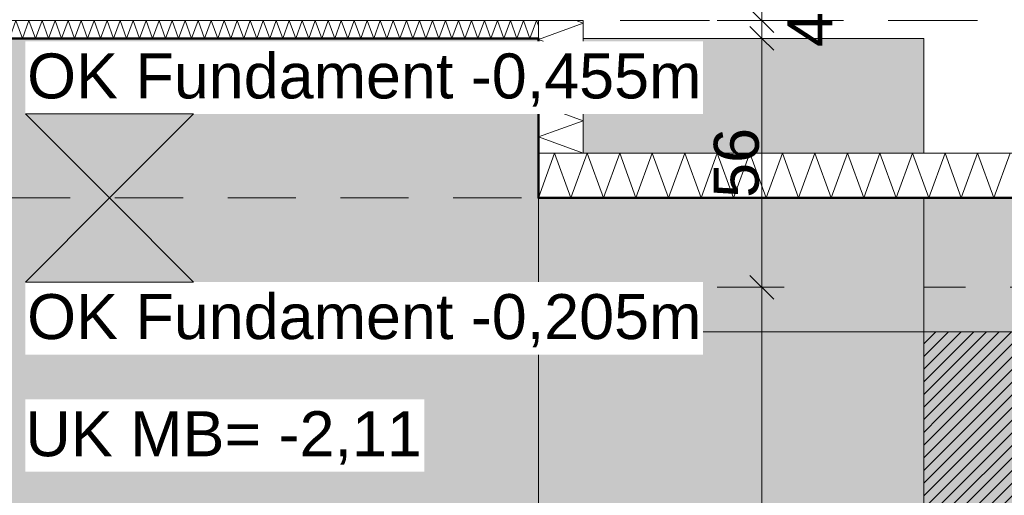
# Model space of a CAD drawing. Header units: metres. Extents: x -273 to 6, y -183 to 13.
# Tile 82 of 256: x -160.78 to -158.58, y -0.91 to 0.15. Entities that reach past the tile are written whole.
import ezdxf

# ---------------------------------------------------------------- set-up
doc = ezdxf.new("R2010")
doc.units = ezdxf.units.M
doc.header["$LTSCALE"] = 0.05
doc.header["$PDMODE"] = 1
doc.header["$PDSIZE"] = -2
for name, pattern in [('ISO-02 Strichlinie', [3.81, 3.048, -0.762]), ('Linienart-53', [5.291531, 3.175, -1.058062, 0.352704, -0.705764]), ('Linienart-Gestrichelt mit Abstand', [6, 4, -2])]:
    doc.linetypes.add(name, pattern=pattern)
doc.layers.get('0').update_dxf_attribs({"lineweight": 25})
for name, color, linetype, lineweight, true_color in [('00 -Bauelemente -Beton unbewehrt', 7, 'Continuous', 9, 0xf7e06e), ('00 -Bauelemente -Dämmung innen', 7, 'Continuous', 9, 0xff7fe6), ('30 -32 Gründung- 2 Flachgründungen u. Bodenplatten', 7, 'Continuous', 9, 0xff6633), ('30 -32 Gründung-4 Frostschürze', 7, 'Continuous', 9, 0x66aaff), ('70 -72 Beschriftung- 1 Beschriftung allgemein', 7, 'Continuous', 9, 0xff6633), ('70 -76 Bemaßung- 2 Allgemein', 7, 'Continuous', 5, 0x6666cc)]:
    doc.layers.add(name, color=color, linetype=linetype, lineweight=lineweight, true_color=true_color)
for name, color, linetype, lineweight in [('30 -35 Decken- 2 Beläge- Dämmung', 7, 'Continuous', 9), ('70 -71 Achsen- 1 Gebäudeachsen', 7, 'Linienart-53', 18), ('Keine', 7, 'Continuous', 9)]:
    doc.layers.add(name, color=color, linetype=linetype, lineweight=lineweight)
doc.styles.add('Arial', font='arial.ttf')
doc.dimstyles.new('k+k_klein', dxfattribs={"dimtxt": 0.100689, "dimasz": 0.05302, "dimexe": 0.05, "dimexo": 0.15, "dimgap": 0.005, "dimtad": 1, "dimdec": 3, "dimtxsty": 'Arial', "dimblk": 'VW_SLASH-2', "dimblk1": 'VW_SLASH-2', "dimblk2": 'VW_SLASH-2', "dimcen": 0, "dimdle": 0.025, "dimadec": 3, "dimazin": 0, "dimtfac": 0.75, "dimtdec": 3, "dimtix": 1, "dimtmove": 0, "dimatfit": 0, "dimldrblk": 'VW_FILLEDARROW', "dimfxl": 0.1, "dimfxlon": 1, "dimfrac": 2, "dimtolj": 1, "dimarcsym": 0})

# ---------------------------------------------------------------- blocks, each defined once
blk = doc.blocks.new('_Achsen (3D)')
at = {"layer": '70 -71 Achsen- 1 Gebäudeachsen', "transparency": 33554687}
for p, q in [((-160.221, 3.8), (-160.221, -46.172)), ((-179.668, -0.447), (3.826, -0.447))]:
    blk.add_line(p, q, dxfattribs=at)
blk = doc.blocks.new('Gruppe-124')
at = {"color": 255, "linetype": 'Continuous', "lineweight": 5}
blk.add_wipeout([(-159.621, -0.247), (-154.221, -0.247), (-154.221, -0.147), (-159.621, -0.147)], dxfattribs=at).dxf.layer = '00 -Bauelemente -Dämmung innen'
blk = doc.blocks.new('Gruppe-125')
at = {"layer": '00 -Bauelemente -Dämmung innen', "color": 7, "transparency": 33554687, "flags": 128}
blk.add_lwpolyline([(-159.621, -0.247), (-159.5846, -0.147), (-159.5482, -0.247), (-159.5118, -0.147), (-159.4754, -0.247), (-159.439, -0.147), (-159.4026, -0.247), (-159.3662, -0.147), (-159.3298, -0.247), (-159.2934, -0.147), (-159.257, -0.247), (-159.2206, -0.147), (-159.1842, -0.247), (-159.1478, -0.147), (-159.1114, -0.247), (-159.075, -0.147), (-159.0386, -0.247), (-159.0023, -0.147), (-158.9659, -0.247), (-158.9295, -0.147), (-158.8931, -0.247), (-158.8567, -0.147), (-158.8203, -0.247), (-158.7839, -0.147), (-158.7475, -0.247), (-158.7111, -0.147), (-158.6747, -0.247), (-158.6383, -0.147), (-158.6019, -0.247), (-158.5655, -0.147)], dxfattribs=at)
blk = doc.blocks.new('Gruppe-126')
at = {"layer": '00 -Bauelemente -Dämmung innen', "color": 7, "linetype": 'Continuous', "lineweight": 9, "transparency": 33554687}
blk.add_line((-159.621, -0.147), (-159.621, -0.247), dxfattribs=at)
blk = doc.blocks.new('Gruppe-128')
at = {"color": 7, "transparency": 33554687}
blk.add_blockref('Gruppe-126', (0, 0), dxfattribs=at)
blk = doc.blocks.new('Gruppe-129')
at = {"layer": '00 -Bauelemente -Dämmung innen', "color": 7, "linetype": 'Continuous', "lineweight": 9, "transparency": 33554687}
blk.add_line((-154.221, -0.147), (-159.621, -0.147), dxfattribs=at)
blk = doc.blocks.new('Gruppe-130')
at = {"layer": '00 -Bauelemente -Dämmung innen', "color": 7, "linetype": 'Continuous', "lineweight": 9, "transparency": 33554687}
blk.add_line((-159.621, -0.247), (-154.221, -0.247), dxfattribs=at)
blk = doc.blocks.new('Gruppe-131')
at = {"color": 7, "transparency": 33554687}
for name in ['Gruppe-129', 'Gruppe-130']:
    blk.add_blockref(name, (0, 0), dxfattribs=at)
blk = doc.blocks.new('Gruppe-132')
at = {"layer": '00 -Bauelemente -Dämmung innen', "color": 7}
blk.add_blockref('Gruppe-124', (0, 0), dxfattribs=at)
at = {"color": 7, "transparency": 33554687}
for name in ['Gruppe-128', 'Gruppe-131']:
    blk.add_blockref(name, (0, 0), dxfattribs=at)
at = {"layer": '00 -Bauelemente -Dämmung innen', "color": 7, "transparency": 33554687}
blk.add_blockref('Gruppe-125', (0, 0), dxfattribs=at)
blk = doc.blocks.new('Gruppe-133')
at = {"layer": '00 -Bauelemente -Dämmung innen', "color": 7, "transparency": 33554687}
blk.add_blockref('Gruppe-132', (0, 0), dxfattribs=at)
at = {"layer": '00 -Bauelemente -Dämmung innen', "color": 0, "flags": 1}
for tag in ['prm0_value', 'prm1_value', 'prm2_value', 'prm3_value', 'prm4_value', 'prm5_value', 'prm6_value', 'IFC_UUID', 'instanceID', 'prm0_name', 'prm0_type', 'prm1_name', 'prm1_type', 'prm2_name', 'prm2_type', 'prm3_name', 'prm3_type', 'prm4_name', 'prm4_type', 'prm5_name', 'prm5_type', 'prm6_name', 'prm6_type']:
    blk.add_attdef(tag, (-159.621, -0.247), '', height=0.00018, dxfattribs=at)
blk = doc.blocks.new('Gruppe-724')
at = {"color": 255, "linetype": 'Continuous', "lineweight": 5}
blk.add_wipeout([(-160.921, 0.1099), (-159.621, 0.1099), (-159.621, 0.1499), (-160.921, 0.1499)], dxfattribs=at).dxf.layer = '00 -Bauelemente -Dämmung innen'
blk = doc.blocks.new('Gruppe-725')
at = {"layer": '00 -Bauelemente -Dämmung innen', "color": 7, "transparency": 33554687, "flags": 128}
blk.add_lwpolyline([(-160.921, 0.1099), (-160.9064, 0.1499), (-160.8919, 0.1099), (-160.8773, 0.1499), (-160.8628, 0.1099), (-160.8482, 0.1499), (-160.8336, 0.1099), (-160.8191, 0.1499), (-160.8045, 0.1099), (-160.79, 0.1499), (-160.7754, 0.1099), (-160.7609, 0.1499), (-160.7463, 0.1099), (-160.7317, 0.1499), (-160.7172, 0.1099), (-160.7026, 0.1499), (-160.6881, 0.1099), (-160.6735, 0.1499), (-160.6589, 0.1099), (-160.6444, 0.1499), (-160.6298, 0.1099), (-160.6153, 0.1499), (-160.6007, 0.1099), (-160.5861, 0.1499), (-160.5716, 0.1099), (-160.557, 0.1499), (-160.5425, 0.1099), (-160.5279, 0.1499), (-160.5134, 0.1099), (-160.4988, 0.1499), (-160.4842, 0.1099), (-160.4697, 0.1499), (-160.4551, 0.1099), (-160.4406, 0.1499), (-160.426, 0.1099), (-160.4114, 0.1499), (-160.3969, 0.1099), (-160.3823, 0.1499), (-160.3678, 0.1099), (-160.3532, 0.1499), (-160.3386, 0.1099), (-160.3241, 0.1499), (-160.3095, 0.1099), (-160.295, 0.1499), (-160.2804, 0.1099), (-160.2659, 0.1499), (-160.2513, 0.1099), (-160.2367, 0.1499), (-160.2222, 0.1099), (-160.2076, 0.1499), (-160.1931, 0.1099), (-160.1785, 0.1499), (-160.1639, 0.1099), (-160.1494, 0.1499), (-160.1348, 0.1099), (-160.1203, 0.1499), (-160.1057, 0.1099), (-160.0911, 0.1499), (-160.0766, 0.1099), (-160.062, 0.1499), (-160.0475, 0.1099), (-160.0329, 0.1499), (-160.0184, 0.1099), (-160.0038, 0.1499), (-159.9892, 0.1099), (-159.9747, 0.1499), (-159.9601, 0.1099), (-159.9456, 0.1499), (-159.931, 0.1099), (-159.9164, 0.1499), (-159.9019, 0.1099), (-159.8873, 0.1499), (-159.8728, 0.1099), (-159.8582, 0.1499), (-159.8436, 0.1099), (-159.8291, 0.1499), (-159.8145, 0.1099), (-159.8, 0.1499), (-159.7854, 0.1099), (-159.7709, 0.1499), (-159.7563, 0.1099), (-159.7417, 0.1499), (-159.7272, 0.1099), (-159.7126, 0.1499), (-159.6981, 0.1099), (-159.6835, 0.1499), (-159.6689, 0.1099), (-159.6544, 0.1499), (-159.6398, 0.1099), (-159.6253, 0.1499), (-159.621, 0.1382)], dxfattribs=at)
blk = doc.blocks.new('Gruppe-726')
at = {"layer": '00 -Bauelemente -Dämmung innen', "color": 7, "linetype": 'Continuous', "lineweight": 9, "transparency": 33554687}
blk.add_line((-160.921, 0.1499), (-160.921, 0.1099), dxfattribs=at)
blk = doc.blocks.new('Gruppe-727')
at = {"layer": '00 -Bauelemente -Dämmung innen', "color": 7, "linetype": 'Continuous', "lineweight": 9, "transparency": 33554687}
blk.add_line((-159.621, 0.1099), (-159.621, 0.1499), dxfattribs=at)
blk = doc.blocks.new('Gruppe-728')
at = {"color": 7, "transparency": 33554687}
for name in ['Gruppe-726', 'Gruppe-727']:
    blk.add_blockref(name, (0, 0), dxfattribs=at)
blk = doc.blocks.new('Gruppe-729')
at = {"layer": '00 -Bauelemente -Dämmung innen', "color": 7, "linetype": 'Continuous', "lineweight": 9, "transparency": 33554687}
blk.add_line((-159.621, 0.1499), (-160.921, 0.1499), dxfattribs=at)
blk = doc.blocks.new('Gruppe-730')
at = {"layer": '00 -Bauelemente -Dämmung innen', "color": 7, "linetype": 'Continuous', "lineweight": 9, "transparency": 33554687}
blk.add_line((-160.921, 0.1099), (-159.621, 0.1099), dxfattribs=at)
blk = doc.blocks.new('Gruppe-731')
at = {"color": 7, "transparency": 33554687}
for name in ['Gruppe-729', 'Gruppe-730']:
    blk.add_blockref(name, (0, 0), dxfattribs=at)
blk = doc.blocks.new('Gruppe-732')
at = {"layer": '00 -Bauelemente -Dämmung innen', "color": 7}
blk.add_blockref('Gruppe-724', (0, 0), dxfattribs=at)
at = {"color": 7, "transparency": 33554687}
for name in ['Gruppe-728', 'Gruppe-731']:
    blk.add_blockref(name, (0, 0), dxfattribs=at)
at = {"layer": '00 -Bauelemente -Dämmung innen', "color": 7, "transparency": 33554687}
blk.add_blockref('Gruppe-725', (0, 0), dxfattribs=at)
blk = doc.blocks.new('Gruppe-733')
at = {"layer": '00 -Bauelemente -Dämmung innen', "color": 7, "transparency": 33554687}
blk.add_blockref('Gruppe-732', (0, 0), dxfattribs=at)
at = {"layer": '00 -Bauelemente -Dämmung innen', "color": 0, "flags": 1}
for tag in ['IFC_UUID', 'instanceID', 'prm0_name', 'prm0_type', 'prm0_value', 'prm1_name', 'prm1_type', 'prm1_value', 'prm2_name', 'prm2_type', 'prm2_value', 'prm3_name', 'prm3_type', 'prm3_value', 'prm4_name', 'prm4_type', 'prm4_value', 'prm5_name', 'prm5_type', 'prm5_value', 'prm6_name', 'prm6_type', 'prm6_value']:
    blk.add_attdef(tag, (-160.921, 0.1099), '', height=0.00018, dxfattribs=at)
blk = doc.blocks.new('Gruppe-734')
at = {"color": 255, "linetype": 'Continuous', "lineweight": 5}
blk.add_wipeout([(-159.521, -0.147), (-159.521, 0.1499), (-159.621, 0.1499), (-159.621, -0.147)], dxfattribs=at).dxf.layer = '00 -Bauelemente -Dämmung innen'
blk = doc.blocks.new('Gruppe-735')
at = {"layer": '00 -Bauelemente -Dämmung innen', "color": 7, "transparency": 33554687, "flags": 128}
blk.add_lwpolyline([(-159.521, -0.147), (-159.621, -0.1106), (-159.521, -0.0742), (-159.621, -0.0379), (-159.521, -0.0015), (-159.621, 0.0349), (-159.521, 0.0713), (-159.621, 0.1077), (-159.521, 0.1441), (-159.5368, 0.1499)], dxfattribs=at)
blk = doc.blocks.new('Gruppe-736')
at = {"layer": '00 -Bauelemente -Dämmung innen', "color": 7, "linetype": 'Continuous', "lineweight": 9, "transparency": 33554687}
blk.add_line((-159.621, -0.147), (-159.521, -0.147), dxfattribs=at)
blk = doc.blocks.new('Gruppe-737')
at = {"layer": '00 -Bauelemente -Dämmung innen', "color": 7, "linetype": 'Continuous', "lineweight": 9, "transparency": 33554687}
blk.add_line((-159.521, 0.1499), (-159.621, 0.1499), dxfattribs=at)
blk = doc.blocks.new('Gruppe-738')
at = {"color": 7, "transparency": 33554687}
for name in ['Gruppe-737', 'Gruppe-736']:
    blk.add_blockref(name, (0, 0), dxfattribs=at)
blk = doc.blocks.new('Gruppe-739')
at = {"layer": '00 -Bauelemente -Dämmung innen', "color": 7, "linetype": 'Continuous', "lineweight": 9, "transparency": 33554687}
blk.add_line((-159.621, 0.1499), (-159.621, -0.147), dxfattribs=at)
blk = doc.blocks.new('Gruppe-740')
at = {"layer": '00 -Bauelemente -Dämmung innen', "color": 7, "linetype": 'Continuous', "lineweight": 9, "transparency": 33554687}
blk.add_line((-159.521, -0.147), (-159.521, 0.1499), dxfattribs=at)
blk = doc.blocks.new('Gruppe-741')
at = {"color": 7, "transparency": 33554687}
for name in ['Gruppe-739', 'Gruppe-740']:
    blk.add_blockref(name, (0, 0), dxfattribs=at)
blk = doc.blocks.new('Gruppe-742')
at = {"layer": '00 -Bauelemente -Dämmung innen', "color": 7}
blk.add_blockref('Gruppe-734', (0, 0), dxfattribs=at)
at = {"color": 7, "transparency": 33554687}
for name in ['Gruppe-738', 'Gruppe-741']:
    blk.add_blockref(name, (0, 0), dxfattribs=at)
at = {"layer": '00 -Bauelemente -Dämmung innen', "color": 7, "transparency": 33554687}
blk.add_blockref('Gruppe-735', (0, 0), dxfattribs=at)
blk = doc.blocks.new('Gruppe-743')
at = {"layer": '00 -Bauelemente -Dämmung innen', "color": 7, "transparency": 33554687}
blk.add_blockref('Gruppe-742', (0, 0), dxfattribs=at)
at = {"layer": '00 -Bauelemente -Dämmung innen', "color": 0, "flags": 1}
for tag in ['prm0_value', 'prm1_value', 'prm2_value', 'prm3_value', 'prm4_value', 'prm5_value', 'prm6_value', 'IFC_UUID', 'instanceID', 'prm0_name', 'prm0_type', 'prm1_name', 'prm1_type', 'prm2_name', 'prm2_type', 'prm3_name', 'prm3_type', 'prm4_name', 'prm4_type', 'prm5_name', 'prm5_type', 'prm6_name', 'prm6_type']:
    blk.add_attdef(tag, (-159.621, -0.147), '', height=0.00018, dxfattribs=at)
blk = doc.blocks.new('_FU_2D LP5 (2D)')
at = {"layer": '30 -35 Decken- 2 Beläge- Dämmung', "linetype": 'Continuous', "lineweight": 18, "true_color": 0xd9d9d9}
h = blk.add_hatch(dxfattribs=at)
h.set_pattern_fill('Schraffur grau', color=254, style=0, pattern_type=2)
h.set_pattern_definition([(45, (-131.188402, -6.746944), (0.014142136, -0.014142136), [])])
h.paths.add_polyline_path([(-149.17086327, -2.24704198), (-150.87086327, -2.24704198), (-150.87086327, -0.54704198), (-151.02099996, -0.54704198), (-151.02099996, -2.89011624), (-154.22099996, -2.89011624), (-154.22099996, -0.54704198), (-159.62099996, -0.54704198), (-159.62099996, -5.54704198), (-119.72099996, -5.54704198), (-119.72099996, -10.21204198), (-100.02099996, -10.21204198), (-100.02099996, -7.44704198), (-101.74599996, -7.44704198), (-101.74599996, -5.21204198), (-114.72099996, -5.21204198), (-114.72099996, -2.89009828), (-116.22099996, -2.89009828), (-116.22099996, -0.54704198), (-120.62099996, -0.54704198), (-120.62099996, -2.89010187), (-123.82099996, -2.89010187), (-123.82099996, -0.54704198), (-128.22099996, -0.54704198), (-128.22099996, -2.89010187), (-131.42099996, -2.89010187), (-131.42099996, -0.54704198), (-135.82099996, -0.54704198), (-135.82099996, -2.89010187), (-139.02099996, -2.89010187), (-139.02099996, -0.54704198), (-143.42099996, -0.54704198), (-143.42099996, -2.89011265), (-146.62099996, -2.89011265), (-146.62099996, -0.54704198), (-149.17086327, -0.54704198)])
h.paths.add_polyline_path([(-105.92099996, -8.27204198), (-108.12099996, -8.27204198), (-108.12099996, -6.07204198), (-105.92099996, -6.07204198)])
h.paths.add_polyline_path([(-113.52099996, -8.27204198), (-115.72099996, -8.27204198), (-115.72099996, -6.07204198), (-113.52099996, -6.07204198)])
at = {"layer": '30 -35 Decken- 2 Beläge- Dämmung', "flags": 128}
blk.add_lwpolyline([(-131.42099996, -0.54704198), (-135.82099996, -0.54704198), (-135.82099996, -2.89010187), (-139.02099996, -2.89010187), (-139.02099996, -0.54704198), (-143.42099996, -0.54704198), (-143.42099996, -2.89011265), (-146.62099996, -2.89011265), (-146.62099996, -0.54704198), (-149.17086327, -0.54704198), (-149.17086327, -2.24704198), (-150.87086327, -2.24704198), (-150.87086327, -0.54704198), (-151.02099996, -0.54704198), (-151.02099996, -2.89011624), (-154.22099996, -2.89011624), (-154.22099996, -0.54704198), (-159.62099996, -0.54704198), (-159.62099996, -5.54704198), (-119.72099996, -5.54704198)], dxfattribs=at)
at = {"color": 255}
blk.add_wipeout([(-166.82099996, -3.76204198), (-164.62099996, -3.75204198), (-164.62099996, -0.24704198), (-163.42099996, -0.24704198), (-163.42099996, -3.65204198), (-160.82099996, -3.65204198), (-160.82099996, 0.10987974), (-158.75857356, 0.10987974), (-158.75857356, -9.29704198), (-159.25099996, -9.29704198), (-159.25099996, -10.94704198), (-160.82099996, -10.94704198), (-160.82099996, -11.09704198), (-166.94099996, -11.09704198), (-166.94099996, -8.89704198), (-166.84099996, -8.89704198), (-166.84099996, -4.15204198), (-166.82099996, -4.15204198)], dxfattribs=at).dxf.layer = '00 -Bauelemente -Beton unbewehrt'
at = {"layer": '00 -Bauelemente -Beton unbewehrt', "linetype": 'Continuous', "lineweight": 9}
h = blk.add_hatch(dxfattribs=at)
h.set_pattern_fill('Unbew_ Beton1 1mm SRF', style=0, pattern_type=2)
h.set_pattern_definition([(45, (0, 0), (0.088388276, 0.017677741), [0.075, -0.05])])
h.paths.add_polyline_path([(-166.82099996, -3.76204198), (-164.62099996, -3.75204198), (-164.62099996, -0.24704198), (-163.42099996, -0.24704198), (-163.42099996, -3.65204198), (-160.82099996, -3.65204198), (-160.82099996, 0.10987974), (-158.75857356, 0.10987974), (-158.75857356, -9.29704198), (-159.25099996, -9.29704198), (-159.25099996, -10.94704198), (-160.82099996, -10.94704198), (-160.82099996, -11.09704198), (-166.94099996, -11.09704198), (-166.94099996, -8.89704198), (-166.84099996, -8.89704198), (-166.84099996, -4.15204198), (-166.82099996, -4.15204198)])
at = {"layer": 'Keine', "linetype": 'Continuous', "lineweight": 0, "transparency": 33554511}
h = blk.add_hatch(color=43, dxfattribs=at)
h.paths.add_polyline_path([(-131.42099996, -0.54704198), (-135.82099996, -0.54704198), (-135.82099996, -2.89010187), (-139.02099996, -2.89010187), (-139.02099996, -0.54704198), (-143.42099996, -0.54704198), (-143.42099996, -2.89011265), (-146.62099996, -2.89011265), (-146.62099996, -0.54704198), (-149.17086327, -0.54704198), (-149.17086327, -2.24704198), (-151.02099996, -2.24704198), (-151.02099996, -2.89011624), (-154.22099996, -2.89011624), (-154.22099996, -0.54704198), (-159.62099996, -0.54704198), (-159.62099996, -9.29704198), (-161.89599996, -9.29704198), (-161.89599996, -8.97204198), (-164.29599996, -8.97204198), (-164.29599996, -8.89704198), (-167.04599996, -8.89704198), (-167.04599996, -9.47204198), (-168.59599996, -9.47204198), (-168.59599996, -8.79704198), (-174.32099996, -8.79704198), (-174.32099996, -9.79704198), (-175.32099996, -9.79704198), (-175.32099996, -11.09704198), (-160.82099996, -11.09704198), (-160.82099996, -10.94704198), (-100.02099996, -10.94704198), (-100.02099996, -7.44704198), (-101.74599996, -7.44704198), (-101.74599996, -5.21204198), (-114.72099996, -5.21204198), (-114.72099996, -2.89009828), (-116.22099996, -2.89009828), (-116.22099996, -0.54704198), (-120.62099996, -0.54704198), (-120.62099996, -2.89010187), (-123.82099996, -2.89010187), (-123.82099996, -0.54704198), (-128.22099996, -0.54704198), (-128.22099996, -2.89010187), (-131.42099996, -2.89010187)])
h.paths.add_polyline_path([(-153.72099996, -6.07204198), (-151.52099996, -6.07204198), (-151.52099996, -8.27204198), (-153.72099996, -8.27204198)])
h.paths.add_polyline_path([(-143.92099996, -8.27204198), (-146.12099996, -8.27204198), (-146.12099996, -6.07204198), (-143.92099996, -6.07204198)])
h.paths.add_polyline_path([(-128.72099996, -8.27204198), (-130.92099996, -8.27204198), (-130.92099996, -6.07204198), (-128.72099996, -6.07204198)])
h.paths.add_polyline_path([(-113.52099996, -8.27204198), (-115.72099996, -8.27204198), (-115.72099996, -6.07204198), (-113.52099996, -6.07204198)])
h.paths.add_polyline_path([(-108.12099996, -6.07204198), (-105.92099996, -6.07204198), (-105.92099996, -8.27204198), (-108.12099996, -8.27204198)])
h.paths.add_polyline_path([(-123.32099996, -6.07204198), (-121.12099996, -6.07204198), (-121.12099996, -8.27204198), (-123.32099996, -8.27204198)])
h.paths.add_polyline_path([(-138.52099996, -6.07204198), (-136.32099996, -6.07204198), (-136.32099996, -8.27204198), (-138.52099996, -8.27204198)])
at = {"layer": '00 -Bauelemente -Beton unbewehrt', "flags": 128}
blk.add_lwpolyline([(-166.82099996, -3.76204198), (-164.62099996, -3.75204198), (-164.62099996, -0.24704198), (-163.42099996, -0.24704198), (-163.42099996, -3.65204198), (-160.82099996, -3.65204198), (-160.82099996, 0.10987974), (-158.75857356, 0.10987974), (-158.75857356, -9.29704198), (-159.25099996, -9.29704198), (-159.25099996, -10.94704198), (-160.82099996, -10.94704198), (-160.82099996, -11.09704198), (-166.94099996, -11.09704198), (-166.94099996, -8.89704198), (-166.84099996, -8.89704198), (-166.84099996, -4.15204198), (-166.82099996, -4.15204198)], close=True, dxfattribs=at)
at = {"layer": 'Keine', "flags": 128}
blk.add_lwpolyline([(-154.22099996, -0.54704198), (-159.62099996, -0.54704198), (-159.62099996, -9.29704198), (-161.89599996, -9.29704198), (-161.89599996, -8.97204198), (-164.29599996, -8.97204198), (-164.29599996, -8.89704198), (-167.04599996, -8.89704198), (-167.04599996, -9.47204198), (-168.59599996, -9.47204198), (-168.59599996, -8.79704198), (-174.32099996, -8.79704198), (-174.32099996, -9.79704198), (-175.32099996, -9.79704198), (-175.32099996, -11.09704198), (-160.82099996, -11.09704198), (-160.82099996, -10.94704198), (-100.02099996, -10.94704198)], dxfattribs=at)
at = {"layer": '00 -Bauelemente -Dämmung innen', "color": 7}
for name in ['Gruppe-733', 'Gruppe-133']:
    blk.add_blockref(name, (0, 0), dxfattribs=at)
at = {"layer": '30 -32 Gründung-4 Frostschürze', "linetype": 'Continuous', "lineweight": 0, "transparency": 33554534}
blk.add_hatch(color=161, dxfattribs=at).paths.add_polyline_path([(-159.62099996, -0.24704198), (-154.22099996, -0.24704198), (-154.22099996, -0.54704198), (-159.62099996, -0.54704198)])
at = {"layer": '30 -32 Gründung- 2 Flachgründungen u. Bodenplatten', "linetype": 'ISO-02 Strichlinie'}
blk.add_line((-160.82099996, -0.24704198), (-159.62099996, -0.24704198), dxfattribs=at)
at = {"layer": '30 -32 Gründung-4 Frostschürze', "flags": 128}
blk.add_lwpolyline([(-159.62099996, -0.24704198), (-154.22099996, -0.24704198), (-154.22099996, -0.54704198), (-159.62099996, -0.54704198)], close=True, dxfattribs=at)
at = {"layer": '00 -Bauelemente -Dämmung innen', "color": 7}
blk.add_blockref('Gruppe-743', (0, 0), dxfattribs=at)
at = {"layer": '30 -32 Gründung- 2 Flachgründungen u. Bodenplatten', "flags": 128}
blk.add_lwpolyline([(-161.89599996, -9.29704198), (-159.62099996, -9.29704198), (-159.62099996, 0.10987974), (-160.82099996, 0.10987974), (-160.82099996, -8.09704198), (-161.89599996, -8.09704198)], close=True, dxfattribs=at)
at = {"layer": '70 -72 Beschriftung- 1 Beschriftung allgemein', "color": 103, "lineweight": 50, "true_color": 0x66cc7f, "flags": 128}
blk.add_lwpolyline([(-154.22099996, -0.24704198), (-159.62099996, -0.24704198), (-159.62099996, 0.10987974), (-160.82099996, 0.10987974), (-160.82099996, -0.24704198), (-166.82099996, -0.24704198), (-166.82099996, 0.10987639), (-168.82099996, 0.10987639), (-168.82099996, -4.15204198), (-168.02099996, -4.15204198), (-168.02099996, -7.92204198), (-168.59599996, -7.92204198), (-168.59599996, -8.49704198), (-174.32099996, -8.49704198), (-174.32099996, -7.59704198), (-176.52099996, -7.59704198), (-176.52099996, -9.79704198), (-175.62099996, -9.79704198), (-175.62099996, -11.09704198), (-176.02099996, -11.09704198), (-176.02099996, -12.29704198)], dxfattribs=at)
at = {"layer": 'Keine', "color": 1, "linetype": 'Linienart-Gestrichelt mit Abstand', "lineweight": 9, "true_color": 0xff0000, "flags": 128}
blk.add_lwpolyline([(6.03999377, -134.70913897), (4.10766281, -139.37286792), (2.43021044, -143.26963359), (0.229042, -148.18933714), (-1.94395765, -152.85045285), (-2.56993827, -154.15978267), (-4.36668217, -157.84024419, -0.1218666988), (-4.98756345, -158.57331042), (-24.20773646, -172.45584859, 0.2343426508), (-30.81423496, -181.88107792), (-30.81423496, -181.88107792, -0.1382747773), (-50.04185585, -181.32068598), (-50.04185585, -181.32068598), (-63.53399243, -176.93721776), (-98.52806435, -165.50668377), (-148.4236418, -149.2972654), (-209.68205216, -128.62056047), (-249.49758002, -116.74073979), (-271.8563458, -111.07977166), (-272.63374696, -110.30237051), (-272.63374694, -44.20319881), (-268.39909651, 0.15100107), (-267.46628238, 0.15012673), (-197.75478142, 0.14986172), (5.97600004, 0.14995802), (6.00607638, -63.16005056)], format="xyb", close=True, dxfattribs=at)
blk = doc.blocks.new('VW_SLASH-2')
at = {"color": 0, "linetype": 'ByBlock', "lineweight": -2, "transparency": 16777216}
blk.add_line((0.472, 0), (-1, 0), dxfattribs=at)
at = {"color": 0, "lineweight": 5, "transparency": 16777216, "flags": 128}
blk.add_lwpolyline([(0.5, 0.5), (-0.5, -0.5)], dxfattribs=at)
blk = doc.blocks.new('*D3212')
at = {"layer": '70 -76 Bemaßung- 2 Allgemein', "color": 0, "lineweight": -2}
for p, q in [((-160.921, 1.3), (-160.921, 1.45)), ((-160.821, 1.3), (-160.821, 1.45)), ((-160.974, 1.4), (-161.027, 1.4)), ((-160.821, 1.4), (-160.921, 1.4)), ((-160.768, 1.4), (-160.715, 1.4))]:
    blk.add_line(p, q, dxfattribs=at)
at = {"layer": 'Defpoints', "color": 0}
for p in [(-160.921, 1.4), (-160.821, 0.153), (-160.921, 0.1099)]:
    blk.add_point(p, dxfattribs=at)
at = {"layer": '70 -76 Bemaßung- 2 Allgemein', "color": 0, "lineweight": -2, "xscale": 0.05302001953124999, "yscale": 0.05302001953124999, "zscale": 0.05302001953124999}
blk.add_blockref('VW_SLASH-2', (-160.921, 1.4), dxfattribs=at)
at = {"layer": '70 -76 Bemaßung- 2 Allgemein', "color": 0, "lineweight": -2, "xscale": 0.05302001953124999, "yscale": 0.05302001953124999, "zscale": 0.05302001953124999, "rotation": 180}
blk.add_blockref('VW_SLASH-2', (-160.821, 1.4), dxfattribs=at)
at = {"layer": '70 -76 Bemaßung- 2 Allgemein', "color": 0, "insert": (-160.871, 1.5089), "char_height": 0.10069, "attachment_point": 5, "style": 'Arial'}
blk.add_mtext('\\A1;10', dxfattribs=at)
blk = doc.blocks.new('VW_FILLEDARROW')
at = {"linetype": 'Continuous', "lineweight": 0, "transparency": 16777216}
blk.add_hatch(color=0, dxfattribs=at).paths.add_polyline_path([(-2.829, 0.758), (0, 0), (-2.829, -0.758)])
at = {"color": 0, "lineweight": 5, "transparency": 16777216, "flags": 128}
blk.add_lwpolyline([(-2.829, 0.758), (0, 0), (-2.829, -0.758)], close=True, dxfattribs=at)
blk = doc.blocks.new('*D3215')
at = {"layer": '70 -76 Bemaßung- 2 Allgemein', "color": 0, "lineweight": -2}
for p, q in [((-159.621, 1.3), (-159.621, 1.45)), ((-159.521, 1.3), (-159.521, 1.45)), ((-159.674, 1.4), (-159.727, 1.4)), ((-159.521, 1.4), (-159.621, 1.4)), ((-159.468, 1.4), (-159.415, 1.4))]:
    blk.add_line(p, q, dxfattribs=at)
at = {"layer": 'Defpoints', "color": 0}
for p in [(-159.621, 1.4), (-159.621, 0.153), (-159.521, 0.1499)]:
    blk.add_point(p, dxfattribs=at)
at = {"layer": '70 -76 Bemaßung- 2 Allgemein', "color": 0, "lineweight": -2, "xscale": 0.05302001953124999, "yscale": 0.05302001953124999, "zscale": 0.05302001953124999}
blk.add_blockref('VW_SLASH-2', (-159.621, 1.4), dxfattribs=at)
at = {"layer": '70 -76 Bemaßung- 2 Allgemein', "color": 0, "lineweight": -2, "xscale": 0.05302001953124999, "yscale": 0.05302001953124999, "zscale": 0.05302001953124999, "rotation": 180}
blk.add_blockref('VW_SLASH-2', (-159.521, 1.4), dxfattribs=at)
at = {"layer": '70 -76 Bemaßung- 2 Allgemein', "color": 0, "insert": (-159.571, 1.5089), "char_height": 0.10069, "attachment_point": 5, "style": 'Arial'}
blk.add_mtext('\\A1;10', dxfattribs=at)
blk = doc.blocks.new('*D3216')
at = {"layer": '70 -76 Bemaßung- 2 Allgemein', "color": 0, "lineweight": -2}
for p, q in [((-159.521, 1.3), (-159.521, 1.45)), ((-154.321, 1.3), (-154.321, 1.45)), ((-154.374, 1.4), (-159.468, 1.4))]:
    blk.add_line(p, q, dxfattribs=at)
at = {"layer": 'Defpoints', "color": 0}
for p in [(-159.521, 1.4), (-159.521, 0.1499), (-154.321, 0.1499)]:
    blk.add_point(p, dxfattribs=at)
at = {"layer": '70 -76 Bemaßung- 2 Allgemein', "color": 0, "lineweight": -2, "xscale": 0.05302001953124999, "yscale": 0.05302001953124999, "zscale": 0.05302001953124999}
for p, rotation in [((-159.521, 1.4), 180), ((-154.321, 1.4), 360)]:
    blk.add_blockref('VW_SLASH-2', p, dxfattribs=dict(at, rotation=rotation))
at = {"layer": '70 -76 Bemaßung- 2 Allgemein', "color": 0, "insert": (-156.921, 1.4654), "char_height": 0.10069, "attachment_point": 5, "style": 'Arial'}
blk.add_mtext('\\A1;5,20', dxfattribs=at)
blk = doc.blocks.new('*D3613')
at = {"layer": '70 -76 Bemaßung- 2 Allgemein', "color": 0, "lineweight": -2}
for p, q in [((-159.121, 0.2029), (-159.121, 0.2559)), ((-159.221, 0.1499), (-159.071, 0.1499)), ((-159.121, 0.1099), (-159.121, 0.1499)), ((-159.221, 0.1099), (-159.071, 0.1099)), ((-159.121, 0.0569), (-159.121, 0.0038))]:
    blk.add_line(p, q, dxfattribs=at)
at = {"layer": 'Defpoints', "color": 0}
for p in [(-159.521, 0.1499), (-159.121, 0.1499), (-159.621, 0.1099)]:
    blk.add_point(p, dxfattribs=at)
at = {"layer": '70 -76 Bemaßung- 2 Allgemein', "color": 0, "lineweight": -2, "xscale": 0.05302001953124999, "yscale": 0.05302001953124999, "zscale": 0.05302001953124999}
for p, rotation in [((-159.121, 0.1499), 270), ((-159.121, 0.1099), 90)]:
    blk.add_blockref('VW_SLASH-2', p, dxfattribs=dict(at, rotation=rotation))
at = {"layer": '70 -76 Bemaßung- 2 Allgemein', "color": 0, "insert": (-159.0132, 0.1299), "char_height": 0.10069, "attachment_point": 5, "rotation": 90, "style": 'Arial'}
blk.add_mtext('\\A1;4', dxfattribs=at)
blk = doc.blocks.new('*D3614')
at = {"layer": '70 -76 Bemaßung- 2 Allgemein', "color": 0, "lineweight": -2}
for p, q in [((-159.221, 0.1099), (-159.071, 0.1099)), ((-159.121, -0.394), (-159.121, 0.0569)), ((-159.221, -0.447), (-159.071, -0.447))]:
    blk.add_line(p, q, dxfattribs=at)
at = {"layer": 'Defpoints', "color": 0}
for p in [(-159.621, 0.1099), (-159.121, 0.1099), (-159.621, -0.447)]:
    blk.add_point(p, dxfattribs=at)
at = {"layer": '70 -76 Bemaßung- 2 Allgemein', "color": 0, "lineweight": -2, "xscale": 0.05302001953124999, "yscale": 0.05302001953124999, "zscale": 0.05302001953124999}
for p, rotation in [((-159.121, 0.1099), 90), ((-159.121, -0.447), 270)]:
    blk.add_blockref('VW_SLASH-2', p, dxfattribs=dict(at, rotation=rotation))
at = {"layer": '70 -76 Bemaßung- 2 Allgemein', "color": 0, "insert": (-159.1774, -0.1686), "char_height": 0.10069, "attachment_point": 5, "rotation": 90, "style": 'Arial'}
blk.add_mtext('\\A1;56', dxfattribs=at)
blk = doc.blocks.new('*D3615')
at = {"layer": '70 -76 Bemaßung- 2 Allgemein', "color": 0, "lineweight": -2}
for p, q in [((-159.221, -0.447), (-159.071, -0.447)), ((-159.121, -8.044), (-159.121, -0.5001)), ((-159.221, -8.097), (-159.071, -8.097))]:
    blk.add_line(p, q, dxfattribs=at)
at = {"layer": 'Defpoints', "color": 0}
for p in [(-159.621, -0.447), (-159.121, -0.447), (-160.821, -8.097)]:
    blk.add_point(p, dxfattribs=at)
at = {"layer": '70 -76 Bemaßung- 2 Allgemein', "color": 0, "lineweight": -2, "xscale": 0.05302001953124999, "yscale": 0.05302001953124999, "zscale": 0.05302001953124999}
for p, rotation in [((-159.121, -0.447), 90), ((-159.121, -8.097), 270)]:
    blk.add_blockref('VW_SLASH-2', p, dxfattribs=dict(at, rotation=rotation))
at = {"layer": '70 -76 Bemaßung- 2 Allgemein', "color": 0, "insert": (-159.207, -5.6527), "char_height": 0.10069, "attachment_point": 5, "rotation": 90, "style": 'Arial'}
blk.add_mtext('\\A1;7,65', dxfattribs=at)
blk = doc.blocks.new('Gruppe-2911')
at = {"color": 255}
for points in [[(-160.7689, -0.0588), (-159.2523, -0.0588), (-159.2523, 0.1035), (-160.7689, 0.1035)], [(-160.7689, -0.5975), (-159.2523, -0.5975), (-159.2523, -0.4353), (-160.7689, -0.4353)]]:
    blk.add_wipeout(points, dxfattribs=at).dxf.layer = '70 -72 Beschriftung- 1 Beschriftung allgemein'
at = {"layer": '30 -32 Gründung- 2 Flachgründungen u. Bodenplatten', "linetype": 'Continuous', "lineweight": 0, "transparency": 33554687}
for points in [[(-160.7689, -0.0588), (-160.5807, -0.247), (-160.3924, -0.0588)], [(-160.7689, -0.4353), (-160.5807, -0.247), (-160.3924, -0.4353)]]:
    blk.add_hatch(color=7, dxfattribs=at).paths.add_polyline_path(points)
at = {"layer": '30 -32 Gründung- 2 Flachgründungen u. Bodenplatten', "flags": 128}
for points in [[(-160.7689, -0.0588), (-160.5807, -0.247), (-160.3924, -0.0588)], [(-160.7689, -0.4353), (-160.5807, -0.247), (-160.3924, -0.4353)]]:
    blk.add_lwpolyline(points, close=True, dxfattribs=at)
at = {"layer": '70 -72 Beschriftung- 1 Beschriftung allgemein', "char_height": 0.100689, "attachment_point": 2, "line_spacing_factor": 0.970891, "style": 'Arial'}
for s, insert in [('OK Fundament -0,455m', (-160.0106, 0.0764)), ('OK Fundament -0,205m', (-160.0106, -0.4623))]:
    blk.add_mtext(s, dxfattribs=dict(at, insert=insert))
blk = doc.blocks.new('Gruppe-2987')
at = {"layer": '70 -72 Beschriftung- 1 Beschriftung allgemein', "linetype": 'Continuous', "lineweight": 5}
blk.add_point((-160.7689, -0.5975), dxfattribs=at)
at = {"color": 255}
blk.add_wipeout([(-160.7689, -0.8598), (-159.8759, -0.8598), (-159.8759, -0.6975), (-160.7689, -0.6975)], dxfattribs=at).dxf.layer = '70 -72 Beschriftung- 1 Beschriftung allgemein'
at = {"layer": '70 -72 Beschriftung- 1 Beschriftung allgemein', "insert": (-160.7689, -0.7246), "char_height": 0.100689, "attachment_point": 1, "line_spacing_factor": 0.970891, "style": 'Arial'}
blk.add_mtext('UK MB= -2,11', dxfattribs=at)
blk = doc.blocks.new('Gruppe-2794')
at = {"layer": '70 -76 Bemaßung- 2 Allgemein'}
for base, p1, p2, text, override, picture, middle in [((-160.92099996, 1.39995802), (-160.82099996, 0.15295802), (-160.92099996, 0.10987974), '10', {"dimtxt": 0.100689, "dimgap": 0.005, "dimdec": 8, "dimpost": '<>', "dimtxsty": 'Arial', "dimtix": 0, "dimtmove": 2}, '*D3212', (-160.87099996, 1.50885958)), ((-159.62099996, 1.39995802), (-159.52099996, 0.14987974), (-159.62099996, 0.15295802), '10', {"dimtxt": 0.100689, "dimgap": 0.005, "dimdec": 8, "dimpost": '<>', "dimtxsty": 'Arial', "dimtix": 0, "dimtmove": 2}, '*D3215', (-159.57099996, 1.50885958)), ((-159.52099996, 1.39995802), (-154.32099996, 0.14988376), (-159.52099996, 0.14987974), '5,20', {"dimtxt": 0.100689, "dimgap": 0.005, "dimdec": 8, "dimpost": '<>', "dimtxsty": 'Arial', "dimtmove": 2}, '*D3216', (-156.92099996, 1.46542156))]:
    dim = blk.add_linear_dim(base=base, p1=p1, p2=p2, text=text, dimstyle='k+k_klein', override=override, dxfattribs=at)
    dim.commit()
    dim.dimension.update_dxf_attribs({"geometry": picture, "text_midpoint": middle})
blk = doc.blocks.new('Gruppe-2814')
at = {"layer": '70 -76 Bemaßung- 2 Allgemein'}
for base, p1, p2, text, override, picture, middle in [((-159.12099996, 0.14987974), (-159.62099996, 0.10987974), (-159.52099996, 0.14987974), '4', {"dimtxt": 0.100689, "dimgap": 0.005, "dimdec": 2, "dimpost": '<>', "dimtxsty": 'Arial', "dimtix": 0, "dimtmove": 2}, '*D3613', (-159.01315564, 0.12987974)), ((-159.12099996, 0.10987974), (-159.62099996, -0.44704198), (-159.62099996, 0.10987974), '56', {"dimtxt": 0.100689, "dimgap": 0.005, "dimdec": 2, "dimpost": '<>', "dimtxsty": 'Arial', "dimtmove": 2}, '*D3614', (-159.17740152, -0.16858112))]:
    dim = blk.add_linear_dim(base=base, p1=p1, p2=p2, angle=270, text=text, dimstyle='k+k_klein', override=override, dxfattribs=at)
    dim.commit()
    dim.dimension.update_dxf_attribs({"geometry": picture, "text_midpoint": middle})
dim = blk.add_linear_dim(base=(-159.12099996, -0.44704198), p1=(-160.82099996, -8.09704198), p2=(-159.62099996, -0.44704198), angle=270, text='7,65', dimstyle='k+k_klein', override={"dimtxt": 0.100689, "dimgap": 0.005, "dimdec": 8, "dimpost": '<>', "dimtxsty": 'Arial', "dimtmove": 2}, dxfattribs=at)
dim.commit()
dim.dimension.update_dxf_attribs({"geometry": '*D3615', "text_midpoint": (-159.20696246, -5.6527101), "dimtype": 160})
blk = doc.blocks.new('_FU_2D Bemaßung_ Beschriftung (3D)')
at = {"layer": '70 -76 Bemaßung- 2 Allgemein'}
for name in ['Gruppe-2794', 'Gruppe-2814']:
    blk.add_blockref(name, (0, 0), dxfattribs=at)
at = {"layer": '70 -72 Beschriftung- 1 Beschriftung allgemein', "color": 7}
blk.add_blockref('Gruppe-2911', (0, 0), dxfattribs=at)
blk.add_blockref('Gruppe-2987', (0, 0), dxfattribs=at)

msp = doc.modelspace()

# ---------------------------------------------------------------- block references
at = {"layer": 'Keine', "color": 1}
msp.add_blockref('_Achsen (3D)', (0, 0), dxfattribs=at)

# ---------------------------------------------------------------- next in the draw order: block references
msp.add_blockref('_FU_2D LP5 (2D)', (0, 0), dxfattribs=at)

# ---------------------------------------------------------------- next in the draw order: block references
msp.add_blockref('_FU_2D Bemaßung_ Beschriftung (3D)', (0, 0), dxfattribs=at)

doc.saveas('drawing.dxf')
